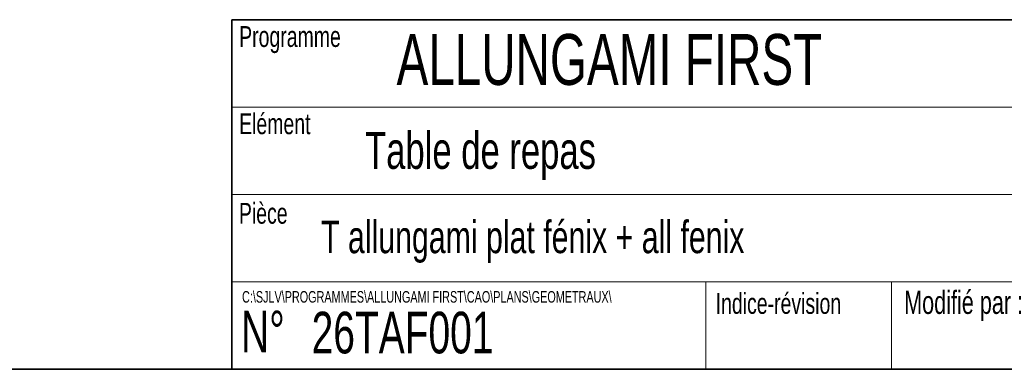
# Model space of a CAD drawing. Header units: millimetres. Extents: x 8 to 290, y 2 to 202.
# Tile 9 of 104: x 71 to 183, y 7 to 47. Entities that reach past the tile are written whole.
import ezdxf

# ---------------------------------------------------------------- set-up
doc = ezdxf.new("R2010")
doc.units = ezdxf.units.MM
doc.styles.add('SLDTEXTSTYLE0', font='TXT', dxfattribs={"width": 0.7})

msp = doc.modelspace()

# ---------------------------------------------------------------- linework, layer by layer
at = {"color": 7, "linetype": 'Continuous', "lineweight": 35}
for p, q in [((94.98707, 46.72938), (289.98707, 46.72938)), ((94.98707, 46.72938), (94.98707, 6.72938)), ((7.98707, 6.72938), (289.98707, 6.72938))]:
    msp.add_line(p, q, dxfattribs=at)
at = {"color": 7, "linetype": 'Continuous', "lineweight": 18}
for p, q in [((94.98707, 36.72938), (289.98707, 36.72938)), ((94.98707, 26.72938), (289.98707, 26.72938)), ((94.98707, 16.72938), (289.98707, 16.72938)), ((149.29159, 16.72938), (149.29159, 6.72938)), ((170.54492, 16.72938), (170.54492, 6.72938))]:
    msp.add_line(p, q, dxfattribs=at)

# ---------------------------------------------------------------- texts
at = {"color": 7, "linetype": 'Continuous', "lineweight": 0, "attachment_point": 1, "style": 'SLDTEXTSTYLE0'}
for s, insert, char_height in [('Programme', (95.83792, 45.99356), 2.38125), ('ALLUNGAMI FIRST', (113.86169, 45.09068), 5.8208333), ('Elément', (95.83214, 36.0145), 2.38125), ('Table de repas', (110.2572, 33.89701), 4.2333333), ('Pièce', (95.81144, 25.76867), 2.38125), ('T allungami plat fénix + all fenix', (105.2191, 23.72134), 3.7041667), ('C:\\\\SJLV\\\\PROGRAMMES\\\\ALLUNGAMI FIRST\\\\CAO\\\\PLANS\\\\GEOMETRAUX\\\\', (96.17164, 15.67992), 1.3229167), ('Indice-révision', (150.40052, 15.45396), 2.38125), ('Modifié par :', (171.97645, 15.71173), 2.6458333), ('N°', (96.05658, 13.42315), 4.7625), ('26TAF001', (104.14047, 13.30997), 4.7625)]:
    msp.add_mtext(s, dxfattribs=dict(at, insert=insert, char_height=char_height))

doc.saveas('drawing.dxf')
